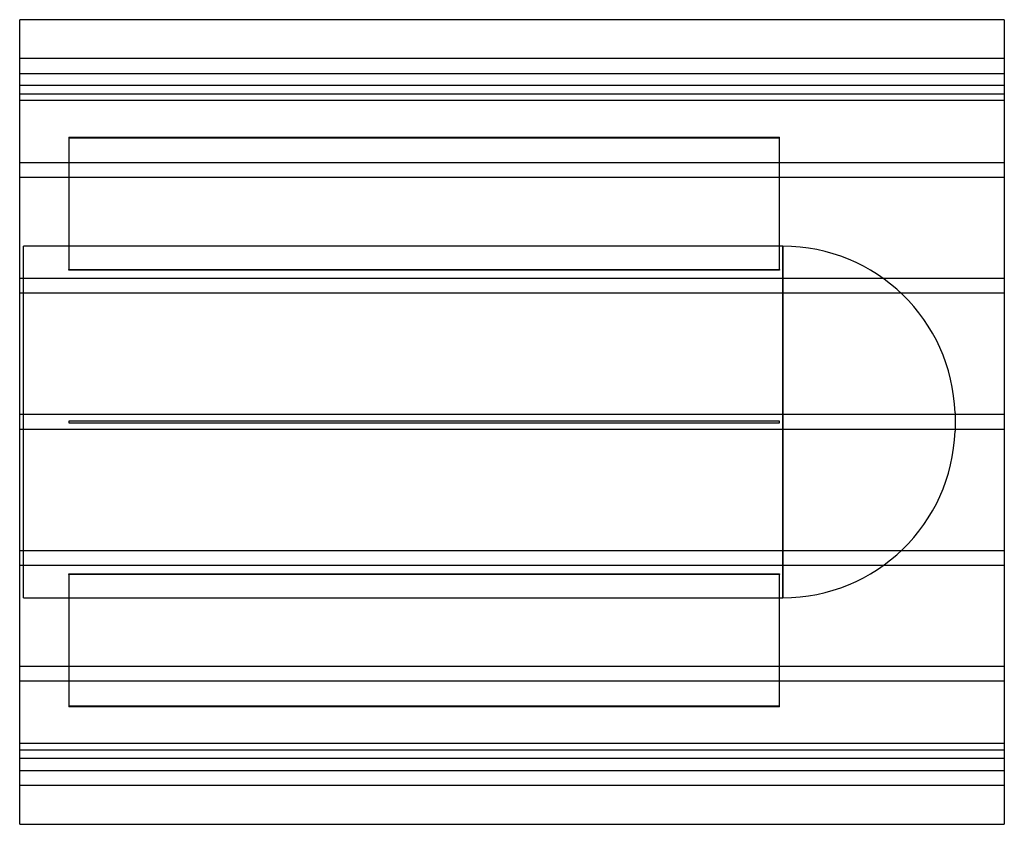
# Model space of a CAD drawing. Header units: millimetres. Extents: x -532 to 532, y -435 to 435.
import ezdxf

# ---------------------------------------------------------------- set-up
doc = ezdxf.new("R2010")
doc.units = ezdxf.units.MM
doc.layers.add('HIDDEN', color=7, linetype='Continuous')
doc.layers.add('THICK', color=7, linetype='Continuous')

msp = doc.modelspace()

# ---------------------------------------------------------------- linework, layer by layer
at = {"layer": 'HIDDEN'}
for p, q in [((532.5, 393), (-532.5, 393)), ((-532.5, 377), (532.5, 377)), ((532.5, 363.7), (-532.5, 363.7)), ((532.5, 363.7), (-532.5, 363.7)), ((-532.5, 355), (532.5, 355)), ((532.5, 347.7), (-532.5, 347.7)), ((532.5, 347.7), (-532.5, 347.7)), ((-479.3, 307.9), (289.2, 307.9)), ((289.2, 306.9), (-479.3, 306.9)), ((-479.3, 307.9), (-479.3, 165)), ((289.2, 165), (289.2, 307.9)), ((532.5, 280.2), (-532.5, 280.2)), ((532.5, 280.2), (-532.5, 280.2)), ((532.5, 264.2), (-532.5, 264.2)), ((532.5, 264.2), (-532.5, 264.2)), ((293.1, 190), (-528.5, 190)), ((-528.5, -190), (-528.5, 190)), ((293.1, 0), (293.1, 190)), ((293.1, 190), (293.1, -190)), ((-479.3, 165), (289.2, 165)), ((-479.3, 164), (-479.3, 165)), ((289.2, 164), (-479.3, 164)), ((289.2, 165), (289.2, 164)), ((532.5, 155.3), (-532.5, 155.3)), ((532.5, 155.3), (-532.5, 155.3)), ((532.5, 139.3), (-532.5, 139.3)), ((532.5, 139.3), (-532.5, 139.3)), ((532.5, 8), (-532.5, 8)), ((532.5, 8), (-532.5, 8)), ((289.2, 1), (-479.3, 1)), ((-479.3, 1), (-479.3, 1)), ((-479.3, 1), (-479.3, -1)), ((289.2, 1), (289.2, 1)), ((289.2, -1), (289.2, 1)), ((479.2, 9.9), (479.2, -9.9)), ((532.5, -8), (-532.5, -8)), ((532.5, -8), (-532.5, -8)), ((-479.3, -1), (289.2, -1)), ((-479.3, -1), (-479.3, -1)), ((289.2, -1), (289.2, -1)), ((293.1, -190), (293.1, 0)), ((532.5, -139.3), (-532.5, -139.3)), ((532.5, -139.3), (-532.5, -139.3)), ((532.5, -155.3), (-532.5, -155.3)), ((532.5, -155.3), (-532.5, -155.3)), ((-479.3, -165), (-479.3, -164)), ((-479.3, -164), (289.2, -164)), ((289.2, -165), (-479.3, -165)), ((-479.3, -165), (-479.3, -307.9)), ((289.2, -164), (289.2, -165)), ((289.2, -307.9), (289.2, -165)), ((-528.5, -190), (293.1, -190)), ((532.5, -264.2), (-532.5, -264.2)), ((532.5, -264.2), (-532.5, -264.2)), ((532.5, -280.2), (-532.5, -280.2)), ((532.5, -280.2), (-532.5, -280.2)), ((-479.3, -306.9), (289.2, -306.9)), ((289.2, -307.9), (-479.3, -307.9)), ((532.5, -347.7), (-532.5, -347.7)), ((532.5, -347.7), (-532.5, -347.7)), ((532.5, -355), (-532.5, -355)), ((532.5, -363.7), (-532.5, -363.7)), ((532.5, -363.7), (-532.5, -363.7)), ((-532.5, -377), (532.5, -377)), ((532.5, -393), (-532.5, -393))]:
    msp.add_line(p, q, dxfattribs=at)
for centre, start, end in [((293.1, 3.8), 1.8779, 90), ((293.1, -3.8), 270, 358.1221)]:
    msp.add_arc(centre, 186.2, start, end, dxfattribs=at)
at = {"layer": 'THICK'}
for p, q in [((532.5, 435), (-532.5, 435)), ((-532.5, -435), (-532.5, 435)), ((532.5, 435), (532.5, -435)), ((-532.5, -435), (532.5, -435))]:
    msp.add_line(p, q, dxfattribs=at)

doc.saveas('drawing.dxf')
